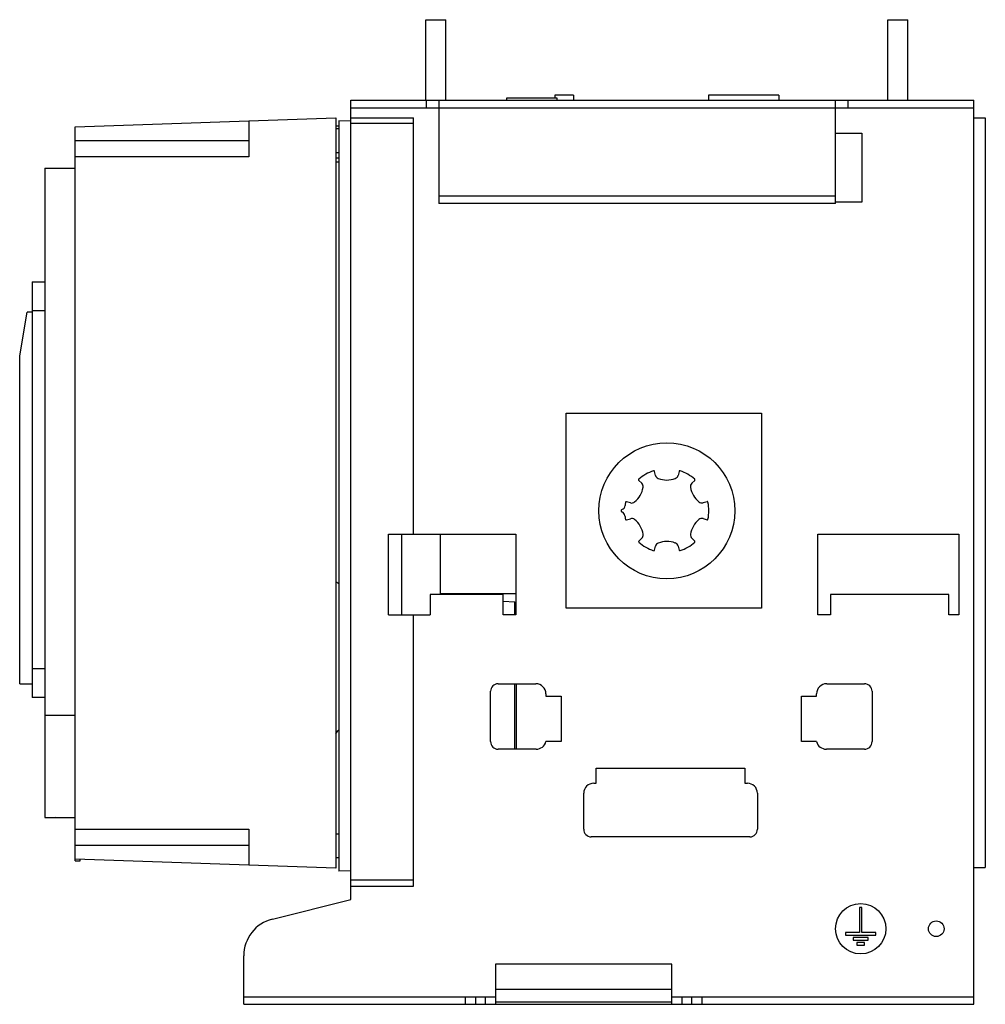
# Model space of a CAD drawing. Header units: millimetres. Extents: x 55 to 438, y 147 to 538.
import ezdxf

# ---------------------------------------------------------------- set-up
doc = ezdxf.new("R2010")
doc.units = ezdxf.units.MM
doc.header["$LTSCALE"] = 44.691005
doc.layers.add('00_COMPONENTS_1', color=7, linetype='CONTINUOUS')

msp = doc.modelspace()

# ---------------------------------------------------------------- linework, layer by layer
at = {"layer": '00_COMPONENTS_1', "color": 7, "linetype": 'Continuous'}
for p, q in [((216.08, 506.3), (216.08, 538.3)), ((216.08, 538.3), (224.08, 538.3)), ((224.08, 506.3), (224.08, 538.3)), ((399.58, 506.3), (399.58, 538.3)), ((399.58, 538.3), (407.58, 538.3)), ((407.58, 506.3), (407.58, 538.3)), ((267.33, 508.3), (267.33, 507.3)), ((274.73, 508.3), (267.33, 508.3)), ((274.73, 508.3), (274.73, 506.3)), ((328.33, 508.3), (328.33, 506.3)), ((356.33, 508.3), (328.33, 508.3)), ((356.33, 508.3), (356.33, 506.3)), ((186.33, 188.9), (186.33, 506.3)), ((186.33, 506.3), (433.83, 506.3)), ((216.33, 503.3), (216.33, 506.3)), ((221.33, 506.3), (221.33, 465.3)), ((248.32, 506.3), (248.32, 507.3)), ((248.32, 507.3), (268.19, 507.3)), ((268.19, 507.3), (268.19, 506.3)), ((378.83, 465.3), (378.83, 506.3)), ((383.83, 503.3), (383.83, 506.3)), ((433.83, 147.3), (433.83, 506.3)), ((186.33, 503.3), (433.83, 503.3)), ((76.83, 495.69), (180.33, 499.3)), ((145.83, 498.1), (145.83, 483.8)), ((180.33, 499.3), (180.33, 201.3)), ((181.53, 498.2), (181.53, 200.2)), ((186.33, 498.03), (181.53, 498.2)), ((186.33, 499.34), (211.23, 499.34)), ((211.23, 497.03), (186.33, 497.03)), ((211.23, 334), (211.23, 499.34)), ((433.83, 499.3), (438.33, 499.3)), ((438.33, 499.3), (438.33, 201.59)), ((76.83, 204.91), (76.83, 495.69)), ((180.33, 496.19), (181.53, 496.2)), ((180.33, 495.05), (181.53, 495.05)), ((378.83, 493.3), (389.33, 493.3)), ((389.33, 493.3), (389.33, 465.8)), ((76.83, 490.3), (145.83, 490.3)), ((180.33, 485.55), (181.53, 485.55)), ((145.83, 483.8), (76.83, 483.8)), ((180.33, 483.5), (181.53, 483.48)), ((181.53, 481.7), (180.33, 481.71)), ((64.83, 479.3), (64.83, 221.51)), ((64.83, 479.3), (76.83, 479.3)), ((221.33, 468.3), (378.83, 468.3)), ((378.83, 465.3), (221.33, 465.3)), ((389.33, 465.8), (378.83, 465.8)), ((59.83, 434.23), (59.83, 269.17)), ((59.83, 434.23), (64.83, 434.23)), ((64.83, 422.73), (59.83, 422.73)), ((54.83, 404.85), (57.83, 422.15)), ((59.83, 422.15), (57.83, 422.15)), ((54.83, 274.55), (54.83, 404.85)), ((271.83, 304.6), (271.83, 382)), ((271.83, 382), (349.43, 382)), ((349.43, 382), (349.43, 304.6)), ((307.34, 357.36), (306.94, 358.93)), ((316.7, 358.94), (316.31, 357.36)), ((300.72, 355.34), (301.89, 354.21)), ((321.76, 354.22), (322.92, 355.35)), ((297.41, 346.44), (295.85, 346.88)), ((327.81, 346.9), (326.25, 346.45)), ((295.8, 339.69), (297.41, 340.15)), ((326.25, 340.16), (327.81, 339.72)), ((201.33, 302), (201.33, 334)), ((201.33, 334), (251.83, 334)), ((206.53, 334), (206.53, 302)), ((221.84, 334), (221.84, 310.3)), ((251.83, 334), (251.83, 302)), ((301.9, 332.38), (300.74, 331.25)), ((322.93, 331.26), (321.77, 332.39)), ((371.83, 334), (427.83, 334)), ((371.83, 302), (371.83, 334)), ((427.83, 334), (427.83, 302)), ((306.96, 327.66), (307.35, 329.24)), ((316.32, 329.24), (316.72, 327.67)), ((217.83, 310), (217.83, 302)), ((246.83, 310), (217.83, 310)), ((251.83, 310.3), (221.84, 310.3)), ((222.53, 310.3), (222.53, 310)), ((246.83, 302), (246.83, 310)), ((423.83, 310), (376.83, 310)), ((376.83, 310), (376.83, 302)), ((423.83, 302), (423.83, 310)), ((246.83, 307.35), (251.53, 307.19)), ((251.53, 302), (251.53, 307.19)), ((201.33, 302), (217.83, 302)), ((211.23, 194.26), (211.23, 302)), ((251.83, 302), (246.83, 302)), ((349.43, 304.6), (271.83, 304.6)), ((376.83, 302), (371.83, 302)), ((427.83, 302), (423.83, 302)), ((59.83, 280.67), (64.83, 280.67)), ((54.83, 274.55), (59.83, 274.55)), ((244.83, 274.6), (259.83, 274.6)), ((251.53, 248.6), (251.53, 274.6)), ((252.12, 248.6), (252.12, 274.6)), ((375.33, 274.6), (390.33, 274.6)), ((241.83, 251.6), (241.83, 271.6)), ((263.83, 270.6), (263.83, 269.6)), ((371.33, 269.6), (371.33, 270.6)), ((393.33, 271.6), (393.33, 251.6)), ((64.83, 269.17), (59.83, 269.17)), ((263.83, 269.6), (269.83, 269.6)), ((269.83, 269.6), (269.83, 251.6)), ((365.33, 269.6), (371.33, 269.6)), ((365.33, 251.6), (365.33, 269.6)), ((64.83, 264.95), (64.68, 264.87)), ((64.68, 264.87), (64.83, 264.87)), ((76.83, 262.05), (64.83, 262.05)), ((269.83, 251.6), (263.83, 251.6)), ((371.33, 251.6), (365.33, 251.6)), ((259.96, 248.6), (244.83, 248.6)), ((390.33, 248.6), (375.2, 248.6)), ((283.83, 241.1), (342.83, 241.1)), ((283.83, 235.1), (283.83, 241.1)), ((342.83, 241.1), (342.83, 235.1)), ((282.83, 235.1), (283.83, 235.1)), ((342.83, 235.1), (343.83, 235.1)), ((278.83, 216.8), (278.83, 231.1)), ((347.83, 231.1), (347.83, 216.8)), ((64.83, 221.51), (76.83, 221.51)), ((76.89, 221.31), (68.95, 221.51)), ((76.83, 216.8), (145.83, 216.8)), ((145.83, 216.8), (145.83, 202.51)), ((180.33, 215.03), (181.53, 215.03)), ((344.83, 213.8), (281.83, 213.8)), ((145.83, 210.3), (76.83, 210.3)), ((180.33, 201.3), (76.83, 204.91)), ((76.91, 204.28), (76.91, 204.91)), ((76.91, 204.28), (78.91, 204.32)), ((78.91, 204.32), (78.91, 204.84)), ((180.33, 205.57), (181.53, 205.57)), ((186.33, 200.37), (181.53, 200.2)), ((433.83, 201.59), (438.33, 201.59)), ((211.23, 196.57), (186.33, 196.57)), ((186.33, 194.26), (211.23, 194.26)), ((155.2, 181.14), (186.33, 188.9)), ((389.33, 185.8), (388.33, 185.8)), ((388.33, 185.8), (388.33, 175.8)), ((389.33, 175.8), (389.33, 185.8)), ((388.33, 175.8), (382.83, 175.8)), ((382.83, 175.8), (382.83, 174.8)), ((382.83, 174.8), (394.83, 174.8)), ((391.83, 173.8), (385.83, 173.8)), ((385.83, 173.8), (385.83, 172.8)), ((385.83, 172.8), (391.83, 172.8)), ((394.83, 175.8), (389.33, 175.8)), ((391.83, 172.8), (391.83, 173.8)), ((394.83, 174.8), (394.83, 175.8)), ((390.33, 171.8), (387.33, 171.8)), ((387.33, 171.8), (387.33, 170.8)), ((387.33, 170.8), (390.33, 170.8)), ((390.33, 170.8), (390.33, 171.8)), ((143.83, 147.3), (143.83, 166.58)), ((313.83, 163.3), (243.83, 163.3)), ((243.83, 163.3), (243.83, 147.3)), ((313.83, 147.3), (313.83, 163.3)), ((243.83, 153.3), (313.83, 153.3)), ((143.83, 150.3), (243.83, 150.3)), ((231.83, 147.3), (231.83, 150.3)), ((235.83, 150.3), (235.83, 147.3)), ((239.83, 147.3), (239.83, 150.3)), ((313.83, 150.3), (433.83, 150.3)), ((317.83, 150.3), (317.83, 147.3)), ((321.83, 147.3), (321.83, 150.3)), ((325.83, 147.3), (325.83, 150.3)), ((143.83, 147.3), (433.83, 147.3)), ((313.83, 148.1), (243.83, 148.1))]:
    msp.add_line(p, q, dxfattribs=at)
for centre, radius in [((311.83, 343.3), 27), ((388.83, 177.3), 10), ((418.83, 177.3), 3.1)]:
    msp.add_circle(centre, radius, dxfattribs=at)
for centre, radius, start, end in [((311.83, 343.3), 16.7, 108.4065, 131.6459), ((306.65, 358.86), 0.3, 14.0243, 108.4087), ((309.08, 357.79), 1.8, 194.0789, 249.4637), ((311.82, 365.1), 9.6, 249.4638, 290.5967), ((314.56, 357.8), 1.8, 290.6319, 346.0261), ((311.83, 343.3), 16.7, 48.4065, 71.6459), ((292.95, 354.19), 9.6, 309.464, 350.5967), ((300.93, 355.55), 0.3, 131.6446, 226.0273), ((300.64, 352.92), 1.8, 350.6319, 46.0261), ((323.01, 352.93), 1.8, 134.0789, 189.4637), ((330.7, 354.21), 9.6, 189.4638, 230.5969), ((322.72, 355.56), 0.3, 314.0243, 48.4088), ((293.37, 345.55), 1.9, 289.7495, 353.0477), ((311.83, 343.3), 16.7, 168.4065, 173.0487), ((295.77, 346.6), 0.3, 74.0243, 168.4089), ((297.9, 348.17), 1.8, 254.0799, 309.4656), ((325.75, 348.18), 1.8, 230.6321, 286.028), ((311.83, 343.3), 16.7, 348.4065, 11.6459), ((294.18, 343.29), 0.5, 109.7415, 249.4136), ((293.32, 341.05), 1.9, 6.9203, 68.7604), ((311.83, 343.3), 16.75, 186.9203, 191.6598), ((297.91, 338.42), 1.8, 50.6321, 106.028), ((325.76, 338.43), 1.8, 74.0799, 129.4656), ((295.72, 339.98), 0.3, 191.6571, 286.0253), ((292.96, 332.39), 9.6, 9.4638, 50.5969), ((330.71, 332.41), 9.6, 129.464, 170.5967), ((327.89, 340), 0.3, 254.0244, 348.4089), ((300.65, 333.67), 1.8, 314.0789, 9.4637), ((323.02, 333.68), 1.8, 170.6319, 226.0261), ((300.94, 331.04), 0.3, 134.0244, 228.4088), ((311.83, 343.3), 16.7, 228.4065, 251.7203), ((309.1, 328.8), 1.8, 110.6319, 166.0261), ((311.84, 321.5), 9.6, 69.4638, 110.5967), ((314.58, 328.81), 1.8, 14.0789, 69.4637), ((311.83, 343.3), 16.7, 288.4065, 311.7508), ((322.73, 331.05), 0.3, 317.4756, 46.0272), ((306.67, 327.74), 0.3, 255.8023, 346.0267), ((317.01, 327.74), 0.3, 194.0244, 288.4088), ((151.68, 277.7), 47.21, 50.7834, 52.6391), ((244.83, 271.6), 3, 90, 180), ((259.83, 270.6), 4, 0, 90), ((375.33, 270.6), 4, 90, 180), ((390.33, 271.6), 3, 0, 90), ((151.94, 278.09), 36.76, 320.5608, 323.6048), ((244.83, 251.6), 3, 180, 270), ((259.96, 252.6), 4, 270, 345.5225), ((375.2, 252.6), 4, 194.4775, 270), ((390.33, 251.6), 3, 270, 360), ((282.83, 231.1), 4, 90, 180), ((343.83, 231.1), 4, 0, 90), ((281.83, 216.8), 3, 180, 270), ((344.83, 216.8), 3, 270, 360), ((158.83, 166.58), 15, 104, 180)]:
    msp.add_arc(centre, radius, start, end, dxfattribs=at)
for points, knots in [([(317.09, 359.15), (317.09, 359.15), (317.09, 359.15), (317.09, 359.15), (317.08, 359.15), (317.06, 359.16), (317.02, 359.16), (316.99, 359.16), (316.96, 359.16), (316.93, 359.16), (316.89, 359.15), (316.86, 359.13), (316.82, 359.11), (316.79, 359.08), (316.75, 359.04), (316.72, 359), (316.71, 358.96), (316.7, 358.94)], [0, 0, 0, 0, 0, 0, 0, 0.069623, 0.134786, 0.197722, 0.260641, 0.325741, 0.395212, 0.471244, 0.555821, 0.649885, 0.754145, 0.870168, 1, 1, 1, 1]), ([(328.18, 346.67), (328.18, 346.67), (328.18, 346.67), (328.18, 346.68), (328.18, 346.7), (328.16, 346.73), (328.15, 346.76), (328.13, 346.79), (328.11, 346.81), (328.09, 346.84), (328.06, 346.86), (328.02, 346.88), (327.98, 346.9), (327.93, 346.91), (327.87, 346.91), (327.83, 346.9), (327.81, 346.9)], [0, 0, 0, 0, 0.034811, 0.034811, 0.069623, 0.134786, 0.197722, 0.260641, 0.325741, 0.395212, 0.471244, 0.555821, 0.649886, 0.754146, 0.870169, 1, 1, 1, 1])]:
    msp.add_open_spline(points, degree=3, knots=knots, dxfattribs=at)

doc.saveas('drawing.dxf')
